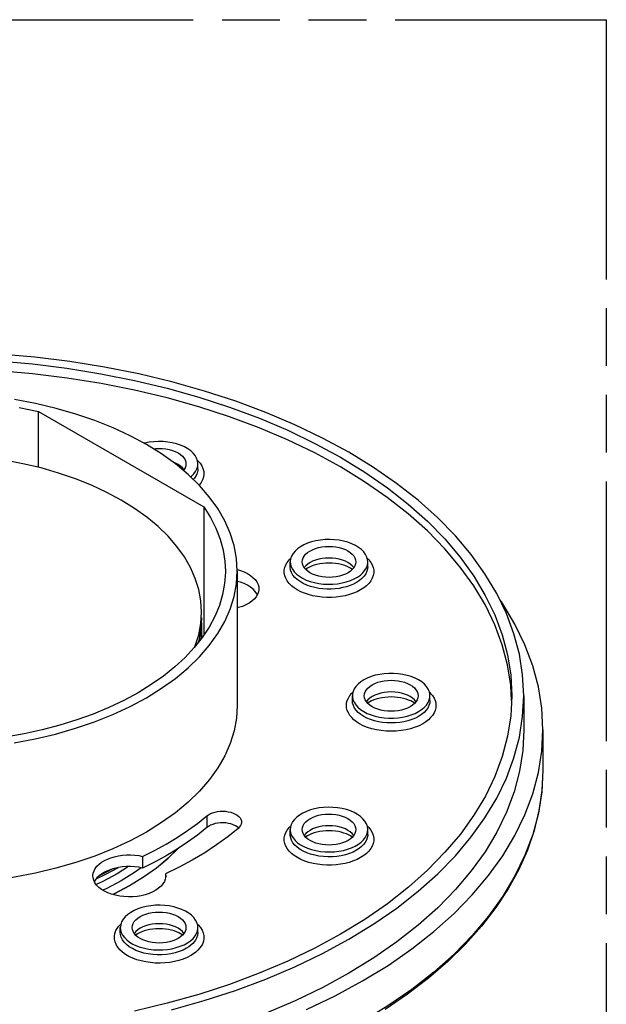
# Model space of a CAD drawing. Header units: millimetres. Extents: x 0 to 210, y 0 to 297.
# Tile 6 of 7: x 130 to 150, y 225 to 258. Entities that reach past the tile are written whole.
import ezdxf

# ---------------------------------------------------------------- set-up
doc = ezdxf.new("R2010")
doc.units = ezdxf.units.MM
doc.header["$LTSCALE"] = 19.36
doc.linetypes.add('PHANTOM', pattern=[0.8, 0.45, -0.05, 0.1, -0.05, 0.1, -0.05])
doc.layers.get('0').update_dxf_attribs({"linetype": 'CONTINUOUS'})
doc.layers.add('DEFAULT_3', color=7, linetype='PHANTOM')

msp = doc.modelspace()

# ---------------------------------------------------------------- linework, layer by layer
at = {"color": 7, "linetype": 'Continuous'}
for p, q in [((131.0959, 242.6603), (131.0959, 244.5354)), ((131.0959, 244.5354), (136.6385, 241.3354)), ((136.4399, 242.6138), (136.4399, 242.7771)), ((136.6385, 241.3354), (136.6385, 237.0293)), ((139.7806, 239.9296), (139.6967, 239.8532)), ((139.534, 239.3265), (139.534, 239.4898)), ((142.134, 239.3265), (142.134, 239.4898)), ((137.7618, 239.1796), (137.7618, 234.6725)), ((136.5378, 237.4245), (136.5617, 237.8078)), ((136.5617, 237.4485), (136.5567, 237.5309)), ((136.5618, 237.4486), (136.5618, 236.9196)), ((141.6182, 234.8358), (141.6182, 234.9991)), ((144.2182, 234.8358), (144.2182, 234.9991)), ((147.3618, 234.9991), (147.3618, 233.856)), ((148.0018, 233.856), (148.0018, 232.4971)), ((137.8045, 230.5627), (137.7603, 230.5991)), ((139.5341, 230.3451), (139.5341, 230.5084)), ((141.6119, 230.2472), (141.615, 230.2606)), ((142.1341, 230.3451), (142.1341, 230.5084)), ((134.5875, 229.6116), (134.5875, 229.2197)), ((134.1159, 229.2671), (133.7314, 229.0293)), ((132.9265, 228.8921), (132.9216, 228.9566)), ((135.3564, 229.0199), (135.3613, 228.9554)), ((135.3564, 229.0199), (135.3564, 228.9065)), ((133.0007, 228.8137), (132.9717, 228.7606)), ((133.0568, 228.8864), (133.0007, 228.8137)), ((134.0872, 227.6612), (134.0022, 227.584)), ((133.8401, 227.0577), (133.8401, 227.221)), ((136.4401, 227.0577), (136.4401, 227.221)), ((138.4966, 225.6866), (137.5019, 225.3152))]:
    msp.add_line(p, q, dxfattribs=at)
at = {"color": 9, "linetype": 'Continuous'}
for p, q in [((136.421, 242.8994), (136.4387, 242.8838)), ((135.9714, 242.5841), (135.9194, 242.645)), ((135.9731, 242.5813), (135.9714, 242.5841)), ((139.4337, 239.4735), (139.4976, 239.5563)), ((139.4976, 239.5563), (139.5523, 239.611)), ((142.114, 239.6129), (142.1703, 239.5566)), ((141.6655, 239.2967), (141.6134, 239.3576)), ((141.6673, 239.2936), (141.6655, 239.2967)), ((141.5949, 235.0802), (141.6368, 235.1207)), ((143.7497, 234.806), (143.6976, 234.867)), ((144.2, 235.1203), (144.2416, 235.0801)), ((143.7514, 234.8031), (143.7497, 234.806)), ((136.7351, 230.9671), (136.7351, 230.5752)), ((139.4346, 230.4934), (139.4982, 230.5757)), ((139.4982, 230.5757), (139.5542, 230.6317)), ((142.1153, 230.6301), (142.1699, 230.5757)), ((140.0546, 230.3763), (140.0026, 230.3154)), ((141.6655, 230.3154), (141.6135, 230.3763)), ((141.6672, 230.3126), (141.6655, 230.3154)), ((133.781, 227.2609), (133.8414, 227.3278)), ((133.8414, 227.3278), (133.8593, 227.3439)), ((136.4202, 227.3435), (136.4524, 227.3138)), ((135.9715, 227.0279), (135.9195, 227.0889)), ((135.9733, 227.0249), (135.9715, 227.0279))]:
    msp.add_line(p, q, dxfattribs=at)
at = {"color": 7, "linetype": 'Continuous'}
for points in [[(147.3616, 234.9994), (147.3251, 235.6983), (147.216, 236.3912), (147.0347, 237.0788), (146.7815, 237.7601), (146.4574, 238.4321), (146.0627, 239.0925), (145.5997, 239.7382), (145.0698, 240.3663), (144.4754, 240.9746), (143.8186, 241.5607), (143.1021, 242.1227), (142.3283, 242.6584), (141.5004, 243.166), (140.6211, 243.6436), (139.6938, 244.0896), (138.7216, 244.5025), (137.7082, 244.8808), (136.6569, 245.223), (135.5718, 245.5282), (134.4559, 245.795), (133.3144, 246.0226), (132.1519, 246.2098), (130.9726, 246.3562), (129.7818, 246.4611)], [(129.7249, 246.2324), (130.8922, 246.1299), (132.0485, 245.9866), (133.189, 245.8033), (134.3099, 245.58), (135.406, 245.318), (136.4721, 245.0182), (137.5046, 244.682), (138.4995, 244.3104), (139.4534, 243.905), (140.3626, 243.4673), (141.2241, 242.9989), (142.0348, 242.5014), (142.792, 241.9768), (143.4927, 241.4268), (144.1349, 240.8534), (144.7159, 240.2587), (145.2339, 239.6447), (145.6869, 239.0133), (146.0733, 238.3674), (146.3911, 237.7097), (146.6396, 237.0425), (146.8178, 236.3686), (146.9253, 235.6892), (146.9616, 234.9993)], [(146.9531, 234.8352), (146.9259, 235.3577), (146.8189, 236.0369), (146.6412, 236.7108), (146.3931, 237.3784), (146.0755, 238.0368), (145.6887, 238.684), (145.235, 239.3168), (144.7157, 239.9323), (144.1333, 240.5284), (143.4896, 241.1028), (142.7875, 241.6535), (142.0293, 242.1784), (141.218, 242.6758), (140.3563, 243.1438), (139.4477, 243.581), (138.495, 243.9856), (137.5019, 244.3563), (136.4717, 244.6917), (135.4082, 244.9908), (134.3147, 245.2524), (133.196, 245.4754), (132.0568, 245.6589), (130.9011, 245.8023), (129.7337, 245.9052)], [(137.7617, 239.1796), (137.7353, 239.6085), (137.6557, 240.0346), (137.524, 240.4562), (137.3405, 240.8711), (137.1064, 241.2774), (136.8224, 241.6732), (136.4902, 242.0565), (136.1112, 242.4253), (135.6878, 242.7776), (135.2219, 243.1113), (134.7161, 243.4251), (134.1729, 243.717), (133.5953, 243.9859), (132.9858, 244.2302), (132.348, 244.4488), (131.6848, 244.6405), (131, 244.8045), (130.2969, 244.9398)], [(130.4469, 244.6713), (131.0959, 244.5354)], [(134.8035, 243.5021), (134.6533, 243.4731), (134.6358, 243.4682)], [(136.4398, 242.7771), (136.4396, 242.7907), (136.4275, 242.8809), (136.3965, 242.9694), (136.3475, 243.0551), (136.2808, 243.1368), (136.1978, 243.2134), (136.0992, 243.2836), (135.9868, 243.3466), (135.8621, 243.4012), (135.7268, 243.4469), (135.5818, 243.4829), (135.4301, 243.5088), (135.2737, 243.5236), (135.1155, 243.5276), (134.9592, 243.5204), (134.8035, 243.5021)], [(134.9446, 243.2833), (135.0182, 243.2919), (135.1349, 243.2967), (135.252, 243.2927), (135.3672, 243.2799), (135.4786, 243.2585), (135.5846, 243.2289), (135.6835, 243.1912), (135.7734, 243.1463), (135.8521, 243.0947), (135.9186, 243.0377), (135.9708, 242.9768), (136.0093, 242.9116)], [(133.8672, 241.5637), (133.3852, 241.8227), (132.8749, 242.06), (132.3349, 242.2764), (131.7695, 242.4701), (131.1816, 242.6398), (130.5747, 242.7849), (129.9531, 242.9043), (129.3184, 242.9979), (128.6722, 243.0651), (128.0189, 243.1058), (127.3622, 243.1193), (126.7056, 243.1058), (126.0528, 243.0653), (125.4069, 242.9981), (124.7713, 242.9044), (124.1489, 242.785), (123.745, 242.6884)], [(136.0093, 242.9116), (136.0323, 242.8441), (136.0399, 242.7771)], [(136.0399, 242.7771), (136.0321, 242.709), (136.0091, 242.6424), (135.9712, 242.5782), (135.9531, 242.5569)], [(136.1968, 242.3421), (136.2247, 242.3635), (136.3026, 242.4414), (136.3639, 242.5242), (136.4075, 242.611), (136.4331, 242.7003), (136.4398, 242.7771)], [(136.5617, 237.8078), (136.539, 238.1815), (136.4694, 238.5583), (136.3537, 238.9313), (136.1923, 239.2981), (135.9858, 239.6577), (135.7345, 240.0089), (135.4403, 240.3494), (135.1042, 240.6768), (134.7287, 240.9895), (134.3167, 241.2848), (133.8672, 241.5637)], [(136.6385, 241.3354), (136.8617, 240.9824), (137.044, 240.6235), (137.1858, 240.2578), (137.2863, 239.8877), (137.3449, 239.5147), (137.3618, 239.1795)], [(141.1704, 240.2147), (141.0152, 240.2329), (140.8597, 240.2402), (140.7026, 240.2364), (140.5475, 240.2219), (140.3968, 240.1965), (140.2528, 240.1611), (140.1178, 240.1161), (139.9931, 240.0622), (139.8801, 239.9996), (139.7806, 239.9296)], [(142.1339, 239.4898), (142.1279, 239.5622), (142.1033, 239.6515), (142.0605, 239.7385), (141.9999, 239.8217), (141.9222, 239.9004), (141.8279, 239.9734), (141.7189, 240.0396), (141.5963, 240.0976), (141.4627, 240.1467), (141.3211, 240.1856), (141.1704, 240.2147)], [(139.6967, 239.8532), (139.6291, 239.7716), (139.5793, 239.686), (139.5475, 239.5976), (139.5345, 239.5076), (139.5341, 239.4897)], [(139.934, 239.4897), (139.9414, 239.5559), (139.9637, 239.6223), (140.0009, 239.6863), (140.0521, 239.7471), (140.1167, 239.8035), (140.1935, 239.8548), (140.2813, 239.8998), (140.3787, 239.938), (140.4847, 239.9686), (140.597, 239.991), (140.7138, 240.0046), (140.8325, 240.0094), (140.9498, 240.005), (141.0669, 239.9917)], [(141.0669, 239.9917), (141.1796, 239.9695), (141.2845, 239.9396), (141.3825, 239.9016), (141.4711, 239.8568), (141.5485, 239.8056), (141.6137, 239.7493), (141.6653, 239.6888), (141.703, 239.625), (141.7259, 239.5586), (141.734, 239.4898)], [(139.5341, 239.4897), (139.5401, 239.4174), (139.5646, 239.3281), (139.6074, 239.241), (139.6681, 239.1578), (139.7458, 239.0792), (139.8401, 239.0061), (139.9491, 238.9399), (140.0716, 238.8819), (140.2053, 238.8328), (140.3469, 238.7939), (140.4975, 238.7648)], [(140.6011, 238.9879), (140.4884, 239.0101), (140.3835, 239.0399), (140.2855, 239.0779), (140.1969, 239.1228), (140.1195, 239.1739), (140.0543, 239.2303), (140.0027, 239.2908), (139.965, 239.3545), (139.9421, 239.4209), (139.934, 239.4897)], [(140.4975, 238.7648), (140.6527, 238.7466), (140.8083, 238.7394), (140.9654, 238.7431), (141.1205, 238.7577), (141.2711, 238.783), (141.4152, 238.8184), (141.5502, 238.8634), (141.6748, 238.9174), (141.7878, 238.9799), (141.8873, 239.0499), (141.9713, 239.1263), (142.0389, 239.2079), (142.0887, 239.2935), (142.1205, 239.3819), (142.1335, 239.4719), (142.1339, 239.4898)], [(141.734, 239.4898), (141.7266, 239.4236), (141.7042, 239.3573), (141.667, 239.2932), (141.6159, 239.2325), (141.5513, 239.176), (141.4745, 239.1247), (141.3867, 239.0797), (141.2893, 239.0416), (141.1833, 239.011), (141.0709, 238.9885), (140.9542, 238.9749), (140.8355, 238.9702), (140.7181, 238.9745), (140.6011, 238.9879)], [(137.3618, 239.1795), (137.3616, 239.1404), (137.3361, 238.7663), (137.2688, 238.3939), (137.1597, 238.0249), (137.0096, 237.6607), (136.8188, 237.303), (136.5883, 236.953), (136.3188, 236.6124), (136.0117, 236.2825), (135.668, 235.9647), (135.2893, 235.6604), (134.8779, 235.3714), (134.4329, 235.0971)], [(134.7158, 234.9339), (135.2232, 235.2487), (135.6882, 235.5819), (136.1119, 235.9344), (136.491, 236.3034), (136.8231, 236.6869), (137.1071, 237.0827), (137.3408, 237.4884), (137.5239, 237.9027), (137.6557, 238.3246), (137.7353, 238.7512), (137.7617, 239.1796)], [(137.7586, 239.2293), (137.8628, 239.2), (137.9863, 239.1539), (138.0986, 239.0999), (138.199, 239.0385), (138.2862, 238.9703), (138.3588, 238.8964), (138.4153, 238.818), (138.4553, 238.7364), (138.4777, 238.6527), (138.4831, 238.5865)], [(140.1147, 239.2821), (140.063, 239.2495), (140.0478, 239.2379)], [(141.5532, 239.2821), (141.4898, 239.3154), (141.417, 239.3469), (141.3353, 239.3756), (141.2457, 239.4005), (141.1495, 239.4208), (141.048, 239.4359), (140.943, 239.4452), (140.836, 239.4484), (140.729, 239.4454), (140.6236, 239.4363), (140.5216, 239.4214), (140.4246, 239.401), (140.3343, 239.376), (140.2518, 239.3472), (140.1785, 239.3156), (140.1147, 239.2821)], [(141.6204, 239.2378), (141.6048, 239.2496), (141.5532, 239.2821)], [(138.4333, 238.3895), (138.4178, 238.422), (138.3623, 238.5004), (138.2905, 238.5745), (138.204, 238.6431), (138.1038, 238.7051), (137.9912, 238.7599), (137.867, 238.8066), (137.7618, 238.8366)], [(138.4831, 238.5865), (138.4827, 238.568), (138.47, 238.4837), (138.4399, 238.4007), (138.3925, 238.3204), (138.3289, 238.2438), (138.2498, 238.1724), (138.1562, 238.1068), (138.0487, 238.0478), (137.9295, 237.9966), (137.8001, 237.9542), (137.7618, 237.945)], [(148.0016, 233.8563), (147.9639, 234.5778), (147.8514, 235.2926), (147.6644, 236.002), (147.403, 236.7052), (147.0685, 237.3988), (146.6612, 238.0803), (146.557, 238.2256)], [(136.5617, 237.6118), (136.5384, 237.2331), (136.4681, 236.8562), (136.4398, 236.7654)], [(136.3269, 236.6226), (136.3503, 236.6755), (136.4671, 237.0481), (136.5378, 237.4245)], [(136.4945, 236.8345), (136.5379, 237.0661), (136.5617, 237.4485)], [(143.8374, 235.5298), (143.7187, 235.5904), (143.5903, 235.6415), (143.451, 235.6836), (143.3041, 235.7158), (143.1517, 235.7374), (142.9962, 235.7483), (142.8404, 235.7483), (142.6857, 235.7375), (142.5336, 235.716), (142.3869, 235.6841), (142.248, 235.6421), (142.1188, 235.591), (142.0015, 235.5312), (141.8974, 235.4639), (141.8082, 235.3897)], [(144.1048, 235.3054), (144.0316, 235.3865), (143.9426, 235.4611), (143.8374, 235.5298)], [(141.8082, 235.3897), (141.7349, 235.3099), (141.6788, 235.2255), (141.6406, 235.1378), (141.621, 235.0482), (141.6182, 234.999)], [(142.0182, 234.9991), (142.0259, 235.0667), (142.0487, 235.1333), (142.0865, 235.1976), (142.1384, 235.2586), (142.2034, 235.3147), (142.2818, 235.3665)], [(142.2818, 235.3665), (142.3714, 235.4118), (142.4687, 235.4493), (142.5746, 235.4793), (142.6862, 235.5012), (142.8017, 235.5143), (142.9188, 235.5187), (143.0353, 235.5143), (143.1498, 235.5012), (143.2608, 235.4795), (143.3662, 235.4497), (143.4637, 235.4123), (143.5521, 235.368), (143.6295, 235.3174), (143.6951, 235.2614), (143.7474, 235.2009), (143.786, 235.1368), (143.8096, 235.0704), (143.8182, 234.9992)], [(144.2182, 234.9992), (144.2162, 235.0406), (144.1978, 235.131), (144.1607, 235.2198), (144.1048, 235.3054)], [(134.4329, 235.0971), (133.9579, 234.8403), (133.4574, 234.6027), (132.9302, 234.3841), (132.3799, 234.1857), (131.8084, 234.0084), (131.2185, 233.8528), (130.6123, 233.7197), (129.9926, 233.6095), (129.3619, 233.5228), (128.7227, 233.4599), (128.0778, 233.421), (127.4298, 233.4063), (126.7814, 233.4159), (126.1354, 233.4497), (125.4943, 233.5077), (124.8609, 233.5896), (124.2392, 233.6949), (123.6278, 233.8237)], [(130.2807, 233.4165), (130.9844, 233.5512), (131.6716, 233.7151), (132.3376, 233.907), (132.9785, 234.1262), (133.5908, 234.3713), (134.1693, 234.6403), (134.7158, 234.9339)], [(146.9616, 234.9993), (146.9266, 234.3207), (146.8197, 233.6391), (146.6418, 232.9625), (146.393, 232.2932), (146.0754, 231.6345), (145.6906, 230.99), (145.2393, 230.3603), (144.7217, 229.7459), (144.1405, 229.15), (143.4972, 228.5751), (142.7946, 228.0232), (142.0363, 227.4978), (141.2212, 226.9975)], [(141.6182, 234.999), (141.6202, 234.9576), (141.6386, 234.8672), (141.6757, 234.7784), (141.7316, 234.6928), (141.8048, 234.6117), (141.8937, 234.5371), (141.9989, 234.4684)], [(141.9989, 234.4684), (142.1176, 234.4078), (142.246, 234.3567), (142.3854, 234.3146), (142.5323, 234.2824), (142.6847, 234.2608), (142.8401, 234.2499), (142.9959, 234.2499), (143.1506, 234.2607), (143.3027, 234.2822), (143.4495, 234.3141), (143.5883, 234.3561), (143.7175, 234.4072), (143.8348, 234.467), (143.9389, 234.5343), (144.0281, 234.6085), (144.1014, 234.6883), (144.1575, 234.7727), (144.1958, 234.8604), (144.2154, 234.95), (144.2182, 234.9992)], [(142.2818, 234.6317), (142.2034, 234.6835), (142.1384, 234.7396), (142.0865, 234.8006), (142.0487, 234.8649), (142.0259, 234.9314), (142.0182, 234.9991)], [(143.6374, 234.7915), (143.574, 234.8247), (143.5011, 234.8562), (143.4194, 234.8849), (143.3299, 234.9098), (143.2337, 234.9301), (143.1322, 234.9452), (143.0272, 234.9545), (142.9202, 234.9577), (142.8132, 234.9547), (142.7078, 234.9456), (142.6058, 234.9307), (142.5088, 234.9104), (142.4185, 234.8854), (142.336, 234.8565), (142.2627, 234.8249), (142.1989, 234.7915)], [(143.8182, 234.9992), (143.811, 234.9343), (143.7886, 234.8669), (143.7506, 234.8018), (143.6983, 234.74), (143.6331, 234.6835), (143.5546, 234.6317)], [(146.7794, 232.2334), (147.0338, 232.9165), (147.2158, 233.6069), (147.3254, 234.3024), (147.3616, 234.9994)], [(137.7617, 234.6725), (137.736, 234.2499), (137.6573, 233.8238), (137.5263, 233.402), (137.3439, 232.9873), (137.1105, 232.581), (136.8267, 232.1843), (136.4943, 231.7998)], [(142.1989, 234.7915), (142.1472, 234.7588), (142.132, 234.7472)], [(143.5546, 234.6317), (143.4649, 234.5864), (143.3676, 234.5489), (143.262, 234.519), (143.1506, 234.4971), (143.0354, 234.484), (142.9182, 234.4795), (142.801, 234.484), (142.6858, 234.4971), (142.5744, 234.5189), (142.4687, 234.5489), (142.3715, 234.5864), (142.2818, 234.6317)], [(143.7044, 234.7472), (143.689, 234.7589), (143.6374, 234.7915)], [(147.3616, 233.8563), (147.3259, 233.164), (147.2168, 232.4685), (147.0354, 231.7782), (146.7816, 231.0952), (146.4574, 230.4229), (146.0648, 229.7653), (145.6043, 229.1227), (145.0762, 228.4958), (144.4831, 227.8878), (143.8267, 227.3011), (143.1097, 226.7379), (142.3359, 226.2016), (141.504, 225.6911)], [(141.9566, 225.4299), (142.8123, 225.9548), (143.6092, 226.5068), (144.3485, 227.0871), (145.026, 227.692), (145.6385, 228.3193), (146.1842, 228.9663), (146.6602, 229.6297), (147.0661, 230.3087), (147.4012, 231.0027), (147.6637, 231.7077), (147.8513, 232.4201), (147.9643, 233.1377), (148.0016, 233.8563)], [(141.504, 226.8342), (142.333, 227.3428), (143.1049, 227.8775), (143.8212, 228.4396), (144.4776, 229.0256), (145.0712, 229.6334), (145.6, 230.2603), (146.0613, 230.903), (146.4547, 231.5609), (146.7794, 232.2334)], [(148.0018, 232.4971), (147.9695, 231.8238), (147.8724, 231.1519), (147.7107, 230.4839), (147.4848, 229.8216), (147.1949, 229.167), (146.8418, 228.5223), (146.4266, 227.8899), (145.9504, 227.2718), (145.4148, 226.6703), (144.8216, 226.0874), (144.1728, 225.5251), (143.4705, 224.9852), (142.7172, 224.4695)], [(136.4943, 231.7998), (136.1146, 231.4298), (135.6901, 231.0762), (135.2242, 230.7422), (134.7158, 230.4268)], [(142.0898, 230.7027), (142.0394, 230.7894), (141.9725, 230.8708), (141.8883, 230.9474), (141.789, 231.0177), (141.6756, 231.0804), (141.5505, 231.1347), (141.4155, 231.1797), (141.2722, 231.215), (141.1219, 231.2403), (140.9672, 231.255), (140.8106, 231.2588), (140.6544, 231.2518), (140.501, 231.2339), (140.3526, 231.2056), (140.2111, 231.1671), (140.0785, 231.1192), (139.9568, 231.0622), (139.8477, 230.9973), (139.7531, 230.9254)], [(134.5875, 229.6116), (134.9904, 229.8127), (135.3757, 230.024), (135.7439, 230.2457), (136.0937, 230.4772), (136.424, 230.7175), (136.7351, 230.9671)], [(136.7351, 230.9671), (136.793, 231.0089), (136.8589, 231.0448), (136.9337, 231.075), (137.0149, 231.0989), (137.1008, 231.1157), (137.1898, 231.1254), (137.2803, 231.1277), (137.3706, 231.1226), (137.4591, 231.11), (137.5439, 231.0904), (137.6226, 231.064), (137.6942, 231.0315), (137.7569, 230.9933), (137.8099, 230.9505), (137.8515, 230.9037), (137.8814, 230.854), (137.8986, 230.8022), (137.9032, 230.7583)], [(139.7531, 230.9254), (139.674, 230.8472), (139.6116, 230.7635), (139.5668, 230.6759), (139.5411, 230.5857), (139.5341, 230.5083)], [(139.9341, 230.5084), (139.942, 230.5767), (139.965, 230.6435), (140.003, 230.7078), (140.0549, 230.7685), (140.1199, 230.8246), (140.1967, 230.8753), (140.2848, 230.92), (140.3821, 230.9578), (140.487, 230.9878), (140.5977, 231.0098), (140.7123, 231.0232), (140.829, 231.028), (140.9461, 231.0239), (141.0613, 231.0112), (141.1727, 230.9898), (141.2787, 230.9602), (141.3776, 230.9225), (141.4675, 230.8775), (141.5462, 230.826), (141.6127, 230.769), (141.6649, 230.7081), (141.7034, 230.6429)], [(136.7351, 230.5752), (136.424, 230.3256), (136.0937, 230.0852), (135.7439, 229.8538), (135.3757, 229.6321), (134.9904, 229.4208), (134.5875, 229.2197)], [(137.7603, 230.5991), (137.698, 230.6376), (137.6269, 230.6704), (137.5485, 230.6972), (137.4642, 230.7172), (137.3758, 230.7301), (137.2852, 230.7356), (137.1942, 230.7338), (137.1043, 230.7243), (137.0173, 230.7076), (136.9351, 230.6836), (136.8595, 230.6531), (136.7931, 230.6171), (136.7351, 230.5752)], [(137.9032, 230.7583), (137.903, 230.7494), (137.894, 230.6964), (137.8722, 230.6447), (137.838, 230.596), (137.7913, 230.5496)], [(141.7034, 230.6429), (141.7264, 230.5755), (141.734, 230.5084)], [(142.134, 230.5086), (142.1338, 230.5225), (142.1214, 230.6128), (142.0898, 230.7027)], [(134.7158, 230.4268), (134.1705, 230.1338), (133.5933, 229.8653), (132.9827, 229.6207), (132.3437, 229.4018), (131.6794, 229.2101), (130.9938, 229.0461), (130.2911, 228.9112), (129.5735, 228.8055), (128.8427, 228.7294), (128.1039, 228.6834), (127.3614, 228.6682), (126.619, 228.6834), (125.8809, 228.7294), (125.1506, 228.8054), (124.432, 228.9113), (123.7283, 229.0465), (123.0427, 229.2105)], [(137.7913, 230.5496), (137.4392, 230.2674), (137.0651, 229.9958), (136.6686, 229.7345), (136.251, 229.4844), (135.8138, 229.2463), (135.3564, 229.0199)], [(139.5341, 230.5083), (139.5343, 230.4943), (139.5467, 230.4041), (139.5783, 230.3142)], [(139.5783, 230.3142), (139.6287, 230.2275), (139.6956, 230.1461), (139.7798, 230.0694), (139.8791, 229.9991), (139.9925, 229.9365), (140.1176, 229.8821), (140.2526, 229.8372), (140.3959, 229.8018), (140.5462, 229.7766), (140.7009, 229.7618), (140.8575, 229.7581), (141.0137, 229.7651), (141.1671, 229.783), (141.3155, 229.8113), (141.457, 229.8497), (141.5896, 229.8977), (141.7113, 229.9546), (141.8204, 230.0195), (141.915, 230.0915), (141.9941, 230.1696), (142.0565, 230.2533), (142.1013, 230.3409), (142.127, 230.4312), (142.134, 230.5086)], [(139.9647, 230.3739), (139.9417, 230.4414), (139.9341, 230.5084)], [(141.734, 230.5084), (141.7261, 230.4401), (141.7031, 230.3734), (141.6651, 230.3091), (141.6132, 230.2483), (141.5482, 230.1923), (141.4714, 230.1415), (141.3833, 230.0969), (141.286, 230.0591), (141.1811, 230.0291), (141.0704, 230.0071), (140.9558, 229.9936), (140.8391, 229.9888), (140.722, 229.9929), (140.6068, 230.0057), (140.4954, 230.0271), (140.3894, 230.0567), (140.2905, 230.0944), (140.2006, 230.1393), (140.1219, 230.1909), (140.0554, 230.2479), (140.0032, 230.3087), (139.9647, 230.3739)], [(140.1148, 230.3008), (140.0631, 230.2681), (140.0479, 230.2566)], [(141.5533, 230.3008), (141.4899, 230.3341), (141.417, 230.3655), (141.3353, 230.3942), (141.2458, 230.4191), (141.1495, 230.4395), (141.0481, 230.4545), (140.943, 230.4638), (140.8361, 230.4671), (140.7291, 230.4641), (140.6237, 230.455), (140.5217, 230.44), (140.4247, 230.4197), (140.3344, 230.3947), (140.2519, 230.3659), (140.1786, 230.3342), (140.1148, 230.3008)], [(141.6202, 230.2566), (141.6048, 230.2683), (141.5533, 230.3008)], [(132.9216, 228.9566), (132.9219, 228.9724), (132.9327, 229.0515), (132.9592, 229.1297), (133.0007, 229.2057), (133.0568, 229.2783), (133.1266, 229.3469), (133.2094, 229.4104), (133.304, 229.4682), (133.4093, 229.5194), (133.5238, 229.5634), (133.6463, 229.5997), (133.7751, 229.6279), (133.9087, 229.6474), (134.0453, 229.6582), (134.1832, 229.6599), (134.3207, 229.6527), (134.4552, 229.6366), (134.5875, 229.6116)], [(135.7856, 229.8814), (135.4379, 229.543), (135.047, 229.218), (134.617, 228.91), (134.1501, 228.6204)], [(134.1501, 228.6304), (134.6181, 228.9208), (135.0472, 229.2282), (135.4383, 229.5536), (135.7531, 229.8599)], [(134.5875, 229.2197), (134.4552, 229.2447), (134.3207, 229.2608), (134.1832, 229.268), (134.0453, 229.2662), (133.9087, 229.2555), (133.7751, 229.2359), (133.6464, 229.2078), (133.5239, 229.1715), (133.4093, 229.1275), (133.304, 229.0763), (133.2095, 229.0185), (133.1266, 228.955), (133.0568, 228.8864)], [(135.3613, 228.9554), (135.3608, 228.9342), (135.3476, 228.85), (135.3165, 228.7667), (135.2684, 228.6862), (135.2038, 228.6098), (135.124, 228.5385), (135.0305, 228.4736), (134.9242, 228.4157), (134.8059, 228.3654), (134.678, 228.3234), (134.5422, 228.2908), (134.4008, 228.2677), (134.2558, 228.2548), (134.1093, 228.2519), (133.9631, 228.2593), (133.8194, 228.2766), (133.6803, 228.304), (133.5476, 228.3407), (133.4239, 228.3864), (133.3103, 228.4404), (133.2082, 228.5025), (133.1195, 228.5713), (133.0461, 228.646), (132.9888, 228.7252), (132.9491, 228.807), (132.9265, 228.8921)], [(133.7314, 229.0293), (133.252, 228.7716), (133.03, 228.6684)], [(133.0356, 228.859), (133.3584, 229.0091), (133.7826, 229.237)], [(133.5856, 229.1898), (133.3097, 229.0416), (133.1313, 228.9586)], [(134.5356, 229.2295), (134.3167, 229.0726), (133.8672, 228.7937)], [(133.8672, 228.7937), (133.3853, 228.5348), (133.2549, 228.4741)], [(133.5838, 228.3307), (133.6461, 228.3597), (134.1501, 228.6304)], [(134.1501, 228.6204), (133.6485, 228.3508), (133.5973, 228.327)], [(136.44, 227.2209), (136.4333, 227.2969), (136.4081, 227.3864), (136.3642, 227.4734), (136.3029, 227.5566), (136.225, 227.6345), (136.1315, 227.7065), (136.0231, 227.7717), (135.9019, 227.8292), (135.7695, 227.8776), (135.6282, 227.9166), (135.4799, 227.9454), (135.3268, 227.9638), (135.171, 227.9713), (135.0147, 227.9681), (134.86, 227.9539), (134.7093, 227.9292), (134.565, 227.8941), (134.4289, 227.8493), (134.3023, 227.7948), (134.1877, 227.7319), (134.0872, 227.6612)], [(134.2707, 227.3555), (134.3092, 227.4206), (134.361, 227.4811), (134.4265, 227.5376), (134.504, 227.5886), (134.5924, 227.6333), (134.69, 227.671), (134.7954, 227.701), (134.9066, 227.7228), (135.0219, 227.7361), (135.1394, 227.7406), (135.2561, 227.7362), (135.373, 227.7229)], [(135.373, 227.7229), (135.4857, 227.7007), (135.5906, 227.6708), (135.6886, 227.6329), (135.7772, 227.588), (135.8546, 227.5369), (135.9198, 227.4805), (135.9714, 227.42), (136.009, 227.3562), (136.032, 227.2899), (136.0401, 227.221)], [(133.8843, 227.4153), (133.8529, 227.3257), (133.8403, 227.2359), (133.8401, 227.2211)], [(134.0022, 227.584), (133.9348, 227.5022), (133.8843, 227.4153)], [(134.2401, 227.221), (134.2477, 227.288), (134.2707, 227.3555)], [(133.8401, 227.2211), (133.8468, 227.1452), (133.872, 227.0556), (133.9159, 226.9686), (133.9772, 226.8855), (134.0551, 226.8075), (134.1486, 226.7356), (134.257, 226.6703), (134.3782, 226.6129), (134.5106, 226.5644), (134.6519, 226.5254), (134.8002, 226.4966), (134.9533, 226.4783), (135.1091, 226.4707), (135.2654, 226.474), (135.4201, 226.4882), (135.5709, 226.5129), (135.7151, 226.5479), (135.8512, 226.5927), (135.9778, 226.6472), (136.0924, 226.7101), (136.1929, 226.7809), (136.2779, 226.858), (136.3453, 226.9398), (136.3958, 227.0268)], [(134.9071, 226.7191), (134.7944, 226.7413), (134.6895, 226.7712), (134.5917, 226.8091), (134.5033, 226.8538), (134.4259, 226.9049), (134.3606, 226.9612), (134.3088, 227.022), (134.2709, 227.0862), (134.2479, 227.1528), (134.2401, 227.221)], [(134.4208, 227.0134), (134.3691, 226.9807), (134.3539, 226.9692)], [(135.8593, 227.0134), (135.7959, 227.0467), (135.723, 227.0781), (135.6413, 227.1068), (135.5518, 227.1317), (135.4555, 227.1521), (135.3541, 227.1671), (135.249, 227.1764), (135.1421, 227.1796), (135.0351, 227.1767), (134.9297, 227.1676), (134.8277, 227.1526), (134.7307, 227.1323), (134.6404, 227.1073), (134.5579, 227.0785), (134.4846, 227.0468), (134.4208, 227.0134)], [(136.0401, 227.221), (136.0326, 227.1548), (136.0103, 227.0885), (135.9731, 227.0245), (135.922, 226.9637), (135.8573, 226.9073), (135.7806, 226.856), (135.6928, 226.811), (135.5954, 226.7728), (135.4893, 226.7422), (135.377, 226.7197), (135.2603, 226.7062), (135.1415, 226.7014), (135.0242, 226.7058), (134.9071, 226.7191)], [(135.9264, 226.969), (135.9108, 226.9809), (135.8593, 227.0134)], [(136.3958, 227.0268), (136.4272, 227.1164), (136.4398, 227.2062), (136.44, 227.2209)], [(141.2212, 226.9975), (140.3581, 226.5286), (139.4506, 226.0918), (138.4966, 225.6866)], [(135.5603, 224.467), (136.6461, 224.7718), (137.6993, 225.1143), (138.7155, 225.4933), (139.691, 225.9072), (140.6198, 226.354), (141.504, 226.8342)], [(141.504, 225.6911), (140.6232, 225.2125), (139.697, 224.7669), (138.7234, 224.3533)], [(137.5019, 225.3152), (136.4703, 224.9794), (135.4063, 224.6802), (134.3153, 224.4192)], [(140.085, 224.473), (141.0438, 224.9341), (141.9566, 225.4299)]]:
    msp.add_lwpolyline(points, dxfattribs=at)
at = {"color": 9, "linetype": 'Continuous'}
for points in [[(135.9194, 242.645), (135.854, 242.7015), (135.7763, 242.7526), (135.6878, 242.7975), (135.6276, 242.8207)], [(136.4387, 242.8838), (136.5127, 242.7995), (136.5704, 242.711), (136.611, 242.6195), (136.6342, 242.5261), (136.6395, 242.4317), (136.6271, 242.3376), (136.5968, 242.2448), (136.5495, 242.1544), (136.4855, 242.0679), (136.4821, 242.0644)], [(136.4399, 242.6138), (136.4366, 242.5603), (136.4165, 242.4718), (136.3782, 242.3853), (136.3225, 242.3021), (136.2825, 242.2586)], [(141.0669, 239.5997), (140.9515, 239.613), (140.834, 239.6174), (140.7165, 239.613), (140.601, 239.5997), (140.4896, 239.5779), (140.384, 239.5478), (140.2861, 239.5101), (140.1976, 239.4653)], [(141.6134, 239.3576), (141.548, 239.4142), (141.4704, 239.4653), (141.3819, 239.5101), (141.284, 239.5478), (141.1784, 239.5779), (141.0669, 239.5997)], [(142.1703, 239.5566), (142.2339, 239.474), (142.2825, 239.388), (142.3152, 239.2992), (142.3318, 239.2089), (142.3318, 239.1181), (142.3154, 239.0278), (142.2827, 238.9391), (142.2343, 238.8529), (142.1704, 238.7701), (142.092, 238.6916), (142.0002, 238.6187), (141.8947, 238.5509)], [(140.4458, 238.3267), (140.2952, 238.355), (140.1522, 238.3918), (140.016, 238.4373), (139.8889, 238.4907), (139.7723, 238.5515), (139.6673, 238.6189), (139.5757, 238.6918), (139.4977, 238.7698), (139.434, 238.8523), (139.3855, 238.9384), (139.3528, 239.0272), (139.3362, 239.1175), (139.3362, 239.2083), (139.3525, 239.2986), (139.3853, 239.3873), (139.4337, 239.4735)], [(140.4975, 238.6015), (140.354, 238.6289), (140.217, 238.6658), (140.0883, 238.7117), (139.9698, 238.7658), (139.8629, 238.8275), (139.7691, 238.896), (139.6897, 238.9703), (139.6258, 239.0494), (139.5783, 239.1322), (139.5477, 239.2177), (139.5345, 239.3046), (139.534, 239.3265)], [(140.1976, 239.4653), (140.12, 239.4142), (140.0546, 239.3576), (140.0025, 239.2967), (140.0008, 239.2939)], [(142.134, 239.3265), (142.129, 239.2611), (142.1071, 239.1747), (142.068, 239.0904), (142.0122, 239.0093), (141.9404, 238.9324), (141.8537, 238.861), (141.7532, 238.7957)], [(141.8947, 238.5509), (141.7781, 238.4903), (141.6525, 238.4375), (141.5175, 238.3923), (141.3748, 238.3554), (141.2252, 238.3272), (141.071, 238.308), (140.9141, 238.2984), (140.7564, 238.2983), (140.6006, 238.3077), (140.4458, 238.3267)], [(141.7532, 238.7957), (141.6521, 238.7432), (141.542, 238.697), (141.4242, 238.6577), (141.2999, 238.6258), (141.1705, 238.6015), (141.0374, 238.5852), (140.902, 238.5769), (140.766, 238.5769), (140.6306, 238.5852), (140.4975, 238.6015)], [(141.8575, 234.0601), (141.7579, 234.1237), (141.6704, 234.1919), (141.5948, 234.2649), (141.5319, 234.3419), (141.4825, 234.422), (141.4468, 234.5044), (141.4254, 234.5881), (141.4182, 234.6725), (141.4254, 234.7568), (141.4468, 234.8405), (141.4825, 234.923), (141.5319, 235.0032), (141.5949, 235.0802)], [(142.2818, 234.9746), (142.2042, 234.9235), (142.1387, 234.867), (142.0867, 234.806), (142.085, 234.8032)], [(143.6976, 234.867), (143.6322, 234.9235), (143.5546, 234.9746), (143.4661, 235.0194), (143.3682, 235.0572), (143.2626, 235.0872), (143.1511, 235.1091), (143.0356, 235.1223), (142.9182, 235.1268), (142.8007, 235.1223), (142.6852, 235.1091), (142.5738, 235.0872), (142.4682, 235.0572), (142.3703, 235.0194), (142.2818, 234.9746)], [(144.2416, 235.0801), (144.3045, 235.0031), (144.3539, 234.923), (144.3895, 234.8406), (144.411, 234.7569), (144.4182, 234.6725), (144.411, 234.5882), (144.3895, 234.5045), (144.3539, 234.422), (144.3044, 234.3418), (144.2414, 234.2648), (144.1657, 234.1917), (144.0783, 234.1236), (143.9789, 234.0602)], [(141.9989, 234.3051), (141.9018, 234.3678), (141.8174, 234.4365), (141.7469, 234.5101), (141.6911, 234.5879), (141.6508, 234.6688), (141.6263, 234.7518), (141.6182, 234.8358)], [(144.2182, 234.8358), (144.21, 234.7518), (144.1856, 234.6688), (144.1452, 234.5879), (144.0894, 234.5102), (144.0189, 234.4365), (143.9346, 234.3678), (143.8374, 234.3051)], [(143.8374, 234.3051), (143.7287, 234.249), (143.6098, 234.2003), (143.4822, 234.1596), (143.3475, 234.1274), (143.2075, 234.1041), (143.0637, 234.09), (142.9182, 234.0853), (142.7726, 234.09), (142.6289, 234.1041), (142.4888, 234.1274), (142.3541, 234.1596), (142.2265, 234.2003), (142.1076, 234.249), (141.9989, 234.3051)], [(143.9789, 234.0602), (143.8529, 233.9953), (143.717, 233.9395), (143.5702, 233.8926), (143.4153, 233.8554), (143.2541, 233.8286), (143.0889, 233.8121), (142.922, 233.8065), (142.7547, 233.8116), (142.5884, 233.8278), (142.4258, 233.8545), (142.2694, 233.8917), (142.1212, 233.9388), (141.9843, 233.9949), (141.8575, 234.0601)], [(148.0018, 232.4971), (147.9642, 231.7777), (147.8513, 231.0608), (147.6638, 230.3492), (147.4021, 229.6454), (147.0673, 228.952), (146.6606, 228.2716), (146.1835, 227.6065), (145.6377, 226.9594), (145.0252, 226.3324), (144.3483, 225.7279), (143.6093, 225.1481), (142.8111, 224.5952), (141.9566, 224.071)], [(141.6135, 230.3763), (141.5481, 230.4328), (141.4704, 230.4839), (141.3819, 230.5287), (141.284, 230.5665), (141.1785, 230.5966), (141.067, 230.6184), (140.9515, 230.6317), (140.834, 230.6361), (140.7166, 230.6317), (140.6011, 230.6184), (140.4896, 230.5966), (140.384, 230.5665), (140.2862, 230.5287), (140.1977, 230.4839)], [(142.1699, 230.5757), (142.2338, 230.493), (142.2829, 230.406)], [(139.3852, 229.9577), (139.3524, 230.0472), (139.3361, 230.1372), (139.3363, 230.2281), (139.3528, 230.3184), (139.3859, 230.4072), (139.4346, 230.4934)], [(139.5783, 230.1509), (139.5501, 230.2277), (139.5358, 230.3058), (139.5341, 230.3451)], [(140.1977, 230.4839), (140.12, 230.4328), (140.0546, 230.3763)], [(142.1341, 230.3451), (142.1323, 230.3059), (142.118, 230.2277), (142.0898, 230.1509), (142.0477, 230.0762), (141.9924, 230.0044), (141.9243, 229.9364), (141.8443, 229.8728), (141.7533, 229.8144)], [(142.2829, 230.406), (142.3157, 230.3164), (142.3321, 230.2265), (142.3318, 230.1356), (142.3152, 230.0452), (142.2822, 229.9564), (142.2335, 229.8702), (142.1698, 229.7879), (142.0917, 229.7098), (142, 229.6371), (141.8945, 229.5694)], [(141.8945, 229.5694), (141.7772, 229.5085), (141.6509, 229.4556), (141.515, 229.4103), (141.3718, 229.3734), (141.2228, 229.3455), (141.0696, 229.3266), (140.9139, 229.3171), (140.7574, 229.317), (140.6016, 229.3264), (140.4484, 229.345), (140.2996, 229.3727), (140.1565, 229.4092), (140.021, 229.4541), (139.894, 229.507), (139.7766, 229.5678), (139.6705, 229.6353), (139.5774, 229.709), (139.4982, 229.7879), (139.4343, 229.8707), (139.3852, 229.9577)], [(141.7533, 229.8144), (141.6404, 229.7564), (141.5165, 229.7063), (141.3835, 229.6649), (141.243, 229.6327), (141.0969, 229.6101), (140.9474, 229.5974), (140.7962, 229.5949), (140.6456, 229.6025), (140.4976, 229.6202), (140.3541, 229.6476), (140.2171, 229.6845), (140.0884, 229.7303), (139.9698, 229.7845), (139.8629, 229.8462), (139.7692, 229.9146), (139.6898, 229.9889), (139.6259, 230.068), (139.5783, 230.1509)], [(135.373, 227.331), (135.2575, 227.3443), (135.1401, 227.3487), (135.0226, 227.3443), (134.9071, 227.331), (134.7956, 227.3092), (134.6901, 227.2791), (134.5922, 227.2413), (134.5037, 227.1965)], [(135.9195, 227.0889), (135.8541, 227.1454), (135.7764, 227.1965), (135.6879, 227.2413), (135.5901, 227.2791), (135.4845, 227.3092), (135.373, 227.331)], [(136.4524, 227.3138), (136.5235, 227.2291), (136.5785, 227.1397), (136.6165, 227.0472), (136.6365, 226.9528), (136.6387, 226.8577), (136.6228, 226.7637), (136.5889, 226.6703)], [(136.2008, 226.2822), (136.0787, 226.219), (135.9473, 226.1645), (135.8059, 226.1184), (135.6567, 226.0815), (135.5005, 226.0539), (135.3398, 226.0362), (135.1766, 226.0288), (135.0129, 226.0315), (134.851, 226.0447), (134.6926, 226.0679), (134.5396, 226.1009), (134.3937, 226.1433), (134.2567, 226.1946), (134.13, 226.2542), (134.0155, 226.3214), (133.9142, 226.3953), (133.8278, 226.475), (133.7566, 226.5598), (133.7016, 226.6491), (133.6636, 226.7417), (133.6436, 226.8361), (133.6414, 226.9312), (133.6573, 227.0251), (133.6912, 227.1186)], [(133.6912, 227.1186), (133.731, 227.1912), (133.781, 227.2609)], [(136.0593, 226.527), (135.9437, 226.4678), (135.8167, 226.4168), (135.6801, 226.375), (135.5359, 226.3428), (135.3861, 226.3207), (135.2328, 226.3091), (135.0782, 226.308), (134.9245, 226.3176), (134.7738, 226.3376), (134.6283, 226.3678), (134.4901, 226.4077), (134.361, 226.4569), (134.243, 226.5145), (134.1376, 226.5799), (134.0464, 226.6519), (133.9707, 226.7298), (133.9116, 226.8122), (133.8698, 226.8982), (133.8459, 226.9864), (133.8401, 227.0577)], [(134.5037, 227.1965), (134.426, 227.1454), (134.3606, 227.0889), (134.3086, 227.0279), (134.3069, 227.0252)], [(136.4401, 227.0577), (136.4397, 227.0399), (136.4268, 226.9509), (136.3958, 226.8635)], [(136.3958, 226.8635), (136.3617, 226.801), (136.3183, 226.7405), (136.2659, 226.6824), (136.205, 226.6272), (136.1359, 226.5753), (136.0593, 226.527)], [(136.5889, 226.6703), (136.5492, 226.5977), (136.4992, 226.528), (136.4387, 226.4611), (136.3685, 226.3976), (136.2893, 226.338), (136.2008, 226.2822)]]:
    msp.add_lwpolyline(points, dxfattribs=at)
at = {"layer": 'DEFAULT_3', "color": 91, "linetype": 'PHANTOM', "true_color": 0x80ff80}
for p, q in [((50.1286, 257.68), (150.1286, 257.68)), ((150.1286, 257.68), (150.1286, 207.68))]:
    msp.add_line(p, q, dxfattribs=at)

doc.saveas('drawing.dxf')
